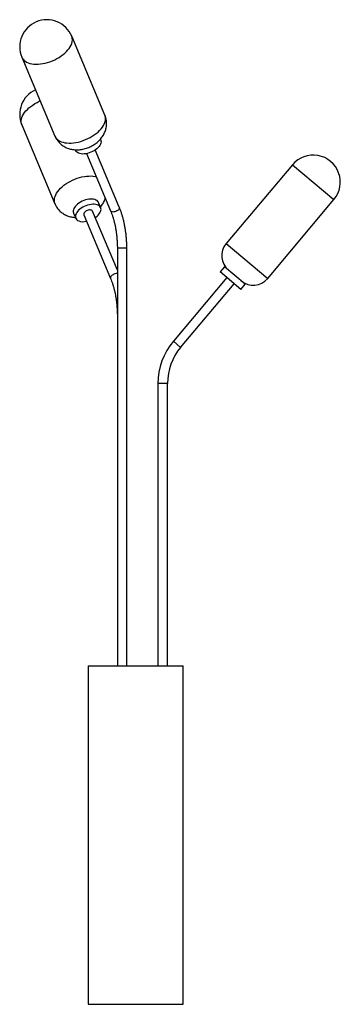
# Paper-space layout '_Derecha' of a CAD drawing. Header units: millimetres. Extents: x -1379 to -906, y -522 to 933.
import ezdxf

# ---------------------------------------------------------------- set-up
doc = ezdxf.new("R2010")
doc.units = ezdxf.units.MM

psp = doc.layouts.new('_Derecha')

# ---------------------------------------------------------------- linework, layer by layer
at = {"color": 7, "linetype": 'Continuous', "lineweight": 25}
for p, q in [((-1253.3, 792), (-1302.2, 908.6)), ((-1376, 877.7), (-1327.1, 761.1)), ((-1376, 777.7), (-1327.1, 661.1)), ((-1259.6, 755.3), (-1260.1, 756.5)), ((-1297, 741), (-1296.5, 739.9)), ((-1280.5, 735.3), (-1245, 650.8)), ((-1232.1, 656.2), (-1267.6, 740.7)), ((-976.6, 718.8), (-1074.4, 602.3)), ((-1259.6, 655.3), (-1262.8, 663)), ((-1013.1, 550.8), (-915.3, 667.4)), ((-1299.7, 647.5), (-1296.5, 639.9)), ((-1284.5, 644.9), (-1245, 550.8)), ((-1235, 563.2), (-1271.6, 650.3)), ((-1235, 595.7), (-1235, -21.6)), ((-1221, -21.6), (-1221, 595.7)), ((-1076.9, 568.1), (-1083.4, 560.4)), ((-1046.3, 542.4), (-1076.9, 568.1)), ((-1052.7, 534.7), (-1083.4, 560.4)), ((-1073.4, 552.1), (-1152.3, 458)), ((-1141.6, 449), (-1062.7, 543.1)), ((-1052.7, 534.7), (-1046.3, 542.4)), ((-1175, 395.7), (-1175, -21.6)), ((-1161, -21.6), (-1161, 395.7)), ((-1278, -21.6), (-1278, -521.6)), ((-1278, -21.6), (-1138, -21.6)), ((-1138, -521.6), (-1138, -21.6)), ((-1278, -521.6), (-1138, -521.6))]:
    psp.add_line(p, q, dxfattribs=at)
at = {"color": 8, "linetype": 'Continuous', "lineweight": 25}
for p, q in [((-976.6, 718.8), (-915.3, 667.4)), ((-1074.4, 602.3), (-1013.1, 550.8)), ((-1221, 595.7), (-1235, 595.7)), ((-1141.6, 449), (-1152.3, 458)), ((-1161, 395.7), (-1175, 395.7))]:
    psp.add_line(p, q, dxfattribs=at)
at = {"color": 8, "linetype": 'Continuous', "lineweight": 25, "flags": 128}
for points in [[(-1376, 877.7), (-1375.4, 876.5), (-1374.2, 874.7), (-1372.8, 873.1), (-1371, 871.7), (-1368.9, 870.5), (-1366.6, 869.4), (-1364.1, 868.6), (-1361.3, 868), (-1358.3, 867.6), (-1355.2, 867.4), (-1351.9, 867.5), (-1348.5, 867.8), (-1345, 868.3), (-1341.5, 869), (-1337.9, 870), (-1334.4, 871.1), (-1330.9, 872.4), (-1327.5, 874), (-1324.1, 875.6), (-1320.9, 877.5), (-1317.9, 879.5), (-1315.1, 881.6), (-1312.4, 883.8), (-1310, 886.1), (-1307.9, 888.4), (-1306, 890.8), (-1304.4, 893.2), (-1303.2, 895.6), (-1302.2, 898)], [(-1376, 777.7), (-1376, 777.7), (-1376.6, 779.7), (-1377, 781.8), (-1376.9, 784), (-1376.6, 786.3), (-1375.9, 788.7), (-1374.9, 791.1), (-1373.5, 793.5), (-1371.9, 795.9), (-1370, 798.3), (-1367.8, 800.6), (-1365.4, 802.9), (-1362.7, 805.1), (-1359.8, 807.1), (-1356.8, 809.1), (-1353.5, 810.9), (-1350.2, 812.6), (-1348.9, 813.2)], [(-1327.1, 761.1), (-1326.5, 759.9), (-1325.3, 758.1), (-1323.9, 756.5), (-1322.1, 755.1), (-1320, 753.9), (-1317.7, 752.8), (-1315.1, 752), (-1312.4, 751.4), (-1309.4, 751), (-1306.3, 750.9), (-1303, 750.9), (-1299.6, 751.2), (-1296.1, 751.7), (-1292.6, 752.4), (-1289, 753.4), (-1285.5, 754.5), (-1282, 755.9), (-1278.6, 757.4), (-1275.2, 759.1), (-1272, 760.9), (-1269, 762.9), (-1266.2, 765), (-1263.5, 767.2), (-1261.1, 769.5), (-1259, 771.8), (-1257.1, 774.2), (-1255.5, 776.6), (-1254.2, 779), (-1253.3, 781.4)], [(-1327.1, 661.1), (-1327.1, 661.1), (-1327.7, 663.1), (-1328, 665.2), (-1328, 667.4), (-1327.7, 669.7), (-1327, 672.1), (-1326, 674.5), (-1324.6, 676.9), (-1323, 679.3), (-1321.1, 681.7), (-1318.9, 684), (-1316.5, 686.3), (-1313.8, 688.5), (-1310.9, 690.6), (-1307.8, 692.5), (-1304.6, 694.3), (-1301.3, 696), (-1297.9, 697.5), (-1294.3, 698.8), (-1290.8, 699.9), (-1287.3, 700.8), (-1283.7, 701.5), (-1280.3, 702), (-1276.9, 702.2), (-1273.6, 702.3), (-1270.5, 702), (-1267.6, 701.6), (-1266.2, 701.3)], [(-1232.1, 656.2), (-1232.1, 656.2), (-1231.9, 655.3), (-1232.1, 654.4), (-1232.6, 653.4), (-1233.4, 652.4), (-1234.4, 651.4), (-1235.7, 650.6), (-1237.1, 649.9), (-1238.6, 649.4)], [(-1238.6, 649.4), (-1240, 649.1), (-1241.4, 649), (-1242.7, 649.2), (-1243.8, 649.5), (-1244.5, 650.1), (-1245, 650.8)], [(-1238.6, 557.6), (-1240, 557.1), (-1241.4, 556.4), (-1242.7, 555.6), (-1243.8, 554.7), (-1244.5, 553.7), (-1245, 552.6), (-1245.2, 551.7), (-1245, 550.8), (-1245, 550.8)]]:
    psp.add_lwpolyline(points, dxfattribs=at)
at = {"color": 7, "linetype": 'Continuous', "lineweight": 25, "flags": 128}
for points in [[(-1259.6, 755.3), (-1259.2, 754), (-1259.1, 752.5), (-1259.3, 750.9), (-1259.9, 749.2), (-1260.8, 747.5), (-1262, 745.7), (-1263.5, 744.1), (-1265.2, 742.4), (-1267.2, 740.9), (-1269.4, 739.5), (-1271.7, 738.3), (-1274.1, 737.2), (-1276.6, 736.2), (-1279.2, 735.5), (-1281.7, 735.1), (-1284.1, 734.8), (-1286.5, 734.7), (-1288.6, 734.9), (-1290.6, 735.4), (-1292.4, 736), (-1293.9, 736.8), (-1295.2, 737.9), (-1296.1, 739.1), (-1296.5, 739.9)], [(-1262.8, 663), (-1263, 663.4), (-1263.9, 664.7), (-1265, 665.8), (-1266.5, 666.7), (-1268.2, 667.3), (-1270.1, 667.8), (-1272.3, 668.1), (-1274.6, 668.1), (-1277, 667.9), (-1279.5, 667.4), (-1282, 666.8), (-1284.5, 665.9), (-1287, 664.9), (-1289.4, 663.7), (-1291.6, 662.3), (-1293.6, 660.8), (-1295.4, 659.2), (-1296.9, 657.5), (-1298.2, 655.8), (-1299.2, 654.1), (-1299.8, 652.4), (-1300.2, 650.8), (-1300.1, 649.2), (-1299.8, 647.7), (-1299.7, 647.5)], [(-1267.6, 640.7), (-1266.7, 641.3), (-1264.8, 642.8), (-1263.1, 644.5), (-1261.7, 646.2), (-1260.6, 647.9), (-1259.7, 649.6), (-1259.3, 651.3), (-1259.1, 652.9), (-1259.3, 654.4), (-1259.8, 655.8), (-1260.7, 657), (-1261.8, 658.1), (-1263.3, 659), (-1265, 659.7), (-1266.9, 660.2), (-1269.1, 660.4), (-1271.4, 660.4), (-1273.8, 660.2), (-1276.3, 659.8), (-1278.8, 659.1), (-1281.3, 658.3), (-1283.8, 657.2), (-1286.1, 656), (-1288.4, 654.6), (-1290.4, 653.1), (-1292.2, 651.5), (-1293.7, 649.9), (-1295, 648.2), (-1296, 646.4), (-1296.6, 644.7), (-1296.9, 643.1), (-1296.9, 641.5), (-1296.6, 640.1), (-1295.9, 638.8), (-1294.9, 637.6), (-1293.6, 636.6), (-1292, 635.8), (-1292, 635.8)], [(-1278, 651.7), (-1279.5, 651.2), (-1280.9, 650.5), (-1282.2, 649.7), (-1283.2, 648.7), (-1284, 647.7), (-1284.5, 646.7), (-1284.7, 645.8), (-1284.5, 644.9), (-1284.5, 644.9)], [(-1271.6, 650.3), (-1272.1, 651), (-1272.9, 651.6), (-1273.9, 651.9), (-1275.2, 652.1), (-1276.6, 652), (-1278, 651.7)]]:
    psp.add_lwpolyline(points, dxfattribs=at)
at = {"color": 7, "linetype": 'Continuous', "lineweight": 25}
for centre, radius, start, end in [((-1339.1, 893.1), 40, 22.7605, 202.7605), ((-1339.1, 793.1), 40, 114.6402, 202.7605), ((-945.9, 693.1), 40, 320, 140), ((-1285.3, 656.2), 21.5, 251.722, 282.8833), ((-1053.1, 584.4), 27.8, 140, 230), ((-1034.4, 568.7), 27.8, 230, 320), ((-1078, 395.7), 97, 140, 180), ((-1078, 395.7), 83, 140, 180)]:
    psp.add_arc(centre, radius, start, end, dxfattribs=at)
at = {"color": 8, "linetype": 'Continuous', "lineweight": 25}
for centre, radius, start, end in [((-1316, 903.3), 14.8, 339.0739, 21.1742), ((-1267.1, 786.7), 14.8, 339.0739, 21.1742), ((-1235.9, 548.7), 9.28, 84.4489, 106.4767)]:
    psp.add_arc(centre, radius, start, end, dxfattribs=at)
at = {"color": 7, "linetype": 'Continuous', "lineweight": 25}
for points, knots in [([(-1252.6, 769.1), (-1252.3, 770.1), (-1251.7, 772.1), (-1251.1, 775.1), (-1250.8, 778.1), (-1250.8, 781.2), (-1251.1, 784.4), (-1251.8, 787.6), (-1252.5, 790.1), (-1253.2, 791.6), (-1253.3, 792)], [0, 0, 0, 0, 0.1313956, 0.2618569, 0.3913197, 0.5200442, 0.661432, 0.8008488, 0.9381681, 1, 1, 1, 1]), ([(-1327, 761.1), (-1326.8, 760.6), (-1326.2, 759), (-1324.9, 756.7), (-1323.1, 754.1), (-1321.1, 751.8), (-1319, 749.6), (-1316.6, 747.7), (-1314.1, 746), (-1311.4, 744.5), (-1308.6, 743.3), (-1305.6, 742.3), (-1302.6, 741.6), (-1299.4, 741.1), (-1296.1, 740.9), (-1292.7, 740.9), (-1289.3, 741.2), (-1285.8, 741.8), (-1282.4, 742.7), (-1279, 743.8), (-1275.6, 745.1), (-1272.4, 746.7), (-1269.2, 748.6), (-1266.1, 750.7), (-1263.4, 753.1), (-1260.9, 755.5), (-1258.7, 758), (-1256.7, 760.7), (-1255.1, 763.4), (-1253.7, 766.2), (-1252.9, 768.2), (-1252.6, 769.1)], [0, 0, 0, 0, 0.018614, 0.051897, 0.084845, 0.117527, 0.150019, 0.182404, 0.214775, 0.24724, 0.279924, 0.312969, 0.346528, 0.380749, 0.415745, 0.45155, 0.488079, 0.52514, 0.562455, 0.599915, 0.637548, 0.67549, 0.713875, 0.752876, 0.7926, 0.828722, 0.864354, 0.899336, 0.933639, 0.967323, 1, 1, 1, 1]), ([(-1327, 661.1), (-1326.9, 660.6), (-1326.3, 659.2), (-1325, 657), (-1323.3, 654.4), (-1321.3, 652), (-1319.2, 649.8), (-1316.8, 647.9), (-1314.3, 646.2), (-1311.6, 644.7), (-1308.8, 643.4), (-1305.9, 642.4), (-1302.8, 641.7), (-1299.9, 641.2), (-1297.9, 641), (-1297, 641)], [0, 0, 0, 0, 0.038288, 0.120171, 0.201215, 0.28159, 0.361481, 0.441089, 0.52064, 0.600398, 0.680665, 0.761786, 0.844136, 0.928083, 1, 1, 1, 1]), ([(-1260.1, 656.5), (-1259.7, 656.9), (-1258.5, 658.2), (-1256.9, 660.4), (-1255.2, 663.1), (-1253.8, 666), (-1253, 667.9), (-1252.7, 669), (-1252.7, 669)], [0, 0, 0, 0, 0.1218131, 0.3459542, 0.5657407, 0.7815184, 0.9939022, 1, 1, 1, 1]), ([(-1221, 595.7), (-1221, 596.6), (-1221.1, 599.4), (-1221.2, 604.1), (-1221.5, 609.6), (-1222, 615), (-1222.7, 620.4), (-1223.5, 625.7), (-1224.5, 630.9), (-1225.6, 636), (-1226.8, 640.9), (-1228.3, 645.8), (-1229.8, 650.4), (-1231.2, 653.9), (-1231.9, 655.8), (-1232.1, 656.2)], [0, 0, 0, 0, 0.044531, 0.128767, 0.213025, 0.297313, 0.381647, 0.466042, 0.550516, 0.635086, 0.719769, 0.804582, 0.889544, 0.97467, 1, 1, 1, 1]), ([(-1245, 650.8), (-1244.7, 650.1), (-1243.9, 648.2), (-1242.7, 644.8), (-1241.3, 640.6), (-1240.1, 636.2), (-1238.9, 631.6), (-1237.9, 627), (-1237.1, 622.1), (-1236.4, 617.2), (-1235.8, 612.2), (-1235.4, 607.1), (-1235.1, 602.1), (-1235, 598.3), (-1235, 596.2), (-1235, 595.7)], [0, 0, 0, 0, 0.0444283, 0.1287729, 0.2132826, 0.2979728, 0.382827, 0.4678267, 0.5529526, 0.6381853, 0.7235057, 0.8088952, 0.8943354, 0.9753311, 1, 1, 1, 1]), ([(-1245, 550.8), (-1244.7, 550.1), (-1243.9, 548.2), (-1242.7, 544.8), (-1241.3, 540.6), (-1240.1, 536.2), (-1238.9, 531.6), (-1237.9, 527), (-1237.1, 522.1), (-1236.4, 517.2), (-1235.8, 512.2), (-1235.4, 507.1), (-1235.1, 502.1), (-1235, 498.3), (-1235, 496.2), (-1235, 495.7)], [0, 0, 0, 0, 0.044428, 0.128773, 0.213283, 0.297973, 0.382827, 0.467827, 0.552953, 0.638185, 0.723506, 0.808895, 0.894335, 0.975331, 1, 1, 1, 1])]:
    psp.add_open_spline(points, degree=3, knots=knots, dxfattribs=at)

doc.saveas('drawing.dxf')
